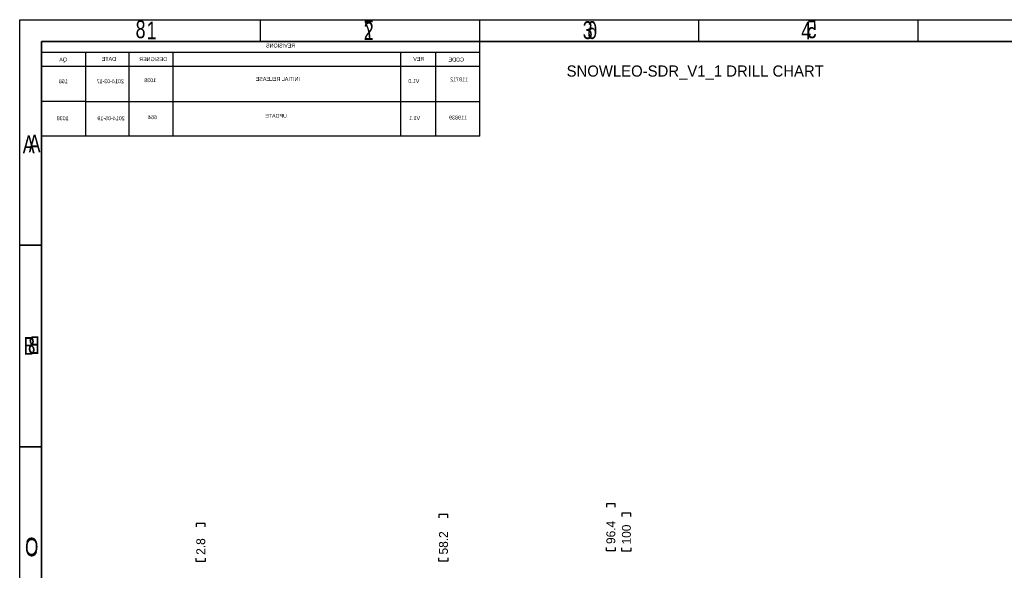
# Model space of a CAD drawing. Extents: x -38 to 372, y -82 to 205.
# Tile 19 of 34: x -38 to 186, y 80 to 205. Entities that reach past the tile are written whole.
import ezdxf

# ---------------------------------------------------------------- set-up
doc = ezdxf.new("R2010")
doc.units = 0
doc.layers.add('BOARD_GEOMETRY_DIMENSION', color=2, linetype='CONTINUOUS')
doc.layers.add('BOARD_GEOMETRY_SILKSCREEN_B', color=1, linetype='CONTINUOUS')

msp = doc.modelspace()

# ---------------------------------------------------------------- linework, layer by layer
at = {"layer": 'BOARD_GEOMETRY_DIMENSION'}
msp.add_lwpolyline([(-38.48354, -81.604612), (-38.48354, 205.395322), (371.516402, 205.395322), (371.516402, -81.604612)], close=True, dxfattribs=at)
for points in [[(16.51635, 200.395332), (16.51635, 205.395322)], [(66.516504, 200.395332), (66.516504, 205.395322)], [(116.516404, 200.395332), (116.516404, 205.395322)], [(166.516558, 205.395322), (166.516558, 200.395332)], [(366.516412, 200.395332), (-33.48355, 200.395332)], [(-33.48355, 200.395332), (-33.48355, -76.604368)], [(-33.48355, 153.895298), (-38.48354, 153.895298)], [(-33.48355, 107.89539), (-38.48354, 107.89539)], [(97.460816, 94.0816), (97.460816, 94.8436), (95.428816, 94.8436), (95.428816, 94.0816)], [(59.259216, 91.694), (59.259216, 92.456), (57.227216, 92.456), (57.227216, 91.694)], [(101.0158, 91.948), (101.0158, 92.71), (98.9838, 92.71), (98.9838, 91.948)], [(3.861054, 89.5858), (3.861054, 90.3478), (1.829054, 90.3478), (1.829054, 89.5858)], [(97.460816, 84.9376), (97.460816, 84.1756), (95.428816, 84.1756), (95.428816, 84.9376)], [(101.0158, 84.836), (101.0158, 84.074), (98.9838, 84.074), (98.9838, 84.836)], [(3.861054, 82.4738), (3.861054, 81.7118), (1.829054, 81.7118), (1.829054, 82.4738)], [(59.259216, 82.55), (59.259216, 81.788), (57.227216, 81.788), (57.227216, 82.55)]]:
    msp.add_lwpolyline(points, dxfattribs=at)
at = {"layer": 'BOARD_GEOMETRY_SILKSCREEN_B'}
msp.add_lwpolyline([(-38.48354, -81.604612), (-38.48354, 205.395322), (371.516402, 205.395322), (371.516402, -81.604612)], close=True, dxfattribs=at)
for points in [[(16.51635, 200.395332), (16.51635, 205.395322)], [(66.516504, 200.395332), (66.516504, 205.395322)], [(116.516404, 200.395332), (116.516404, 205.395322)], [(166.516304, 205.395322), (166.516304, 200.395332)], [(-33.48355, 200.395332), (366.516412, 200.395332)], [(-33.48355, -76.604368), (-33.48355, 200.395332)], [(56.516524, 186.745626), (66.516504, 186.745626), (66.516504, 200.395332)], [(66.516504, 197.935342), (-33.48355, 197.935342)], [(-23.48357, 197.935342), (-23.48357, 186.745626), (-33.48355, 186.745626)], [(-23.48357, 186.745626), (-13.48359, 186.745626), (-13.48359, 197.935342)], [(-13.48359, 186.745626), (-3.48361, 186.745626), (-3.48361, 197.935342)], [(-3.48361, 186.745626), (48.51654, 186.745626), (48.51654, 197.935342)], [(48.51654, 186.745626), (56.516524, 186.745626), (56.516524, 197.935342)], [(66.516504, 194.713606), (-33.48355, 194.713606)], [(-23.48357, 186.745626), (-23.48357, 178.777392)], [(-13.48359, 178.777392), (-13.48359, 186.745626)], [(-3.48361, 178.777392), (-3.48361, 186.745626)], [(48.51654, 178.777392), (48.51654, 186.745626)], [(56.516524, 178.777392), (56.516524, 186.745626)], [(66.516504, 178.777392), (66.516504, 186.745626)], [(-23.48357, 178.777392), (-33.48355, 178.777392)], [(66.516504, 178.777392), (-23.48357, 178.777392)], [(-38.48354, 153.895298), (-33.48355, 153.895298)], [(-38.48354, 107.89539), (-33.48355, 107.89539)]]:
    msp.add_lwpolyline(points, dxfattribs=at)

# ---------------------------------------------------------------- texts
at = {"layer": 'BOARD_GEOMETRY_DIMENSION', "width": 0.75}
for s, p in [('1', (-9.483598, 200.895712)), ('2', (40.047164, 200.795128)), ('3', (90.033602, 200.978516)), ('4', (139.916408, 200.895712)), ('A', (-37.783516, 174.89551)), ('B', (-37.583618, 128.895602)), ('C', (-37.290248, 82.89544))]:
    msp.add_text(s, height=4.064, dxfattribs=at).set_placement(p)
at = {"layer": 'BOARD_GEOMETRY_DIMENSION'}
msp.add_text('SNOWLEO-SDR_V1_1 DRILL CHART', height=2.54, dxfattribs=at).set_placement((86.36, 192.405))
for s, p in [('96.4', (97.460816, 85.6996)), ('100', (101.0158, 85.598)), ('58.2', (59.259216, 83.312)), ('2.8', (3.861054, 83.2358))]:
    msp.add_text(s, height=2.032, rotation=90, dxfattribs=at).set_placement(p)
at = {"layer": 'BOARD_GEOMETRY_SILKSCREEN_B', "text_generation_flag": 2}
for s, height, width, p in [('8', 4.064, 0.75, (-9.7536, 201.168)), ('7', 4.064, 0.75, (42.3164, 201.168)), ('6', 4.064, 0.75, (93.36659, 200.992994)), ('5', 4.064, 0.75, (143.469868, 201.165714)), ('REVISIONS', 0.889, 0.942857, (24.395176, 199.044814)), ('QA', 0.889, 0.942857, (-27.690572, 195.85686)), ('DATE', 0.889, 0.942857, (-16.498824, 195.996814)), ('DESIGNER', 0.889, 0.942857, (-4.826, 195.9356)), ('REV', 0.889, 0.942857, (53.859176, 195.996814)), ('CODE', 0.889, 0.942857, (62.922404, 195.84924)), ('168', 0.889, 0.942857, (-27.513534, 190.898526)), ('2014-03-17', 0.889, 0.942857, (-14.698472, 190.903606)), ('1038', 0.889, 0.942857, (-7.328662, 191.138556)), ('INITIAL RELEASE', 0.889, 0.942857, (25.481534, 191.416178)), ('V1.0', 0.889, 0.942857, (52.737512, 190.939166)), ('118712', 0.889, 0.942857, (63.850012, 191.331596)), ('1038', 0.889, 0.942857, (-27.323542, 182.448708)), ('2014-05-19', 0.889, 0.942857, (-14.50848, 182.453534)), ('664', 0.889, 0.942857, (-7.13867, 182.688738)), ('UPDATE', 0.889, 0.942857, (22.506432, 183.011064)), ('V1.1', 0.889, 0.942857, (52.927504, 182.489094)), ('119839', 0.889, 0.942857, (63.618364, 182.611268)), ('A', 4.064, 0.75, (-33.712912, 175.083216)), ('B', 4.064, 0.75, (-33.913064, 129.0828)), ('C', 4.064, 0.75, (-34.20618, 83.082892))]:
    msp.add_text(s, height=height, dxfattribs=dict(at, width=width)).set_placement(p)

doc.saveas('drawing.dxf')
